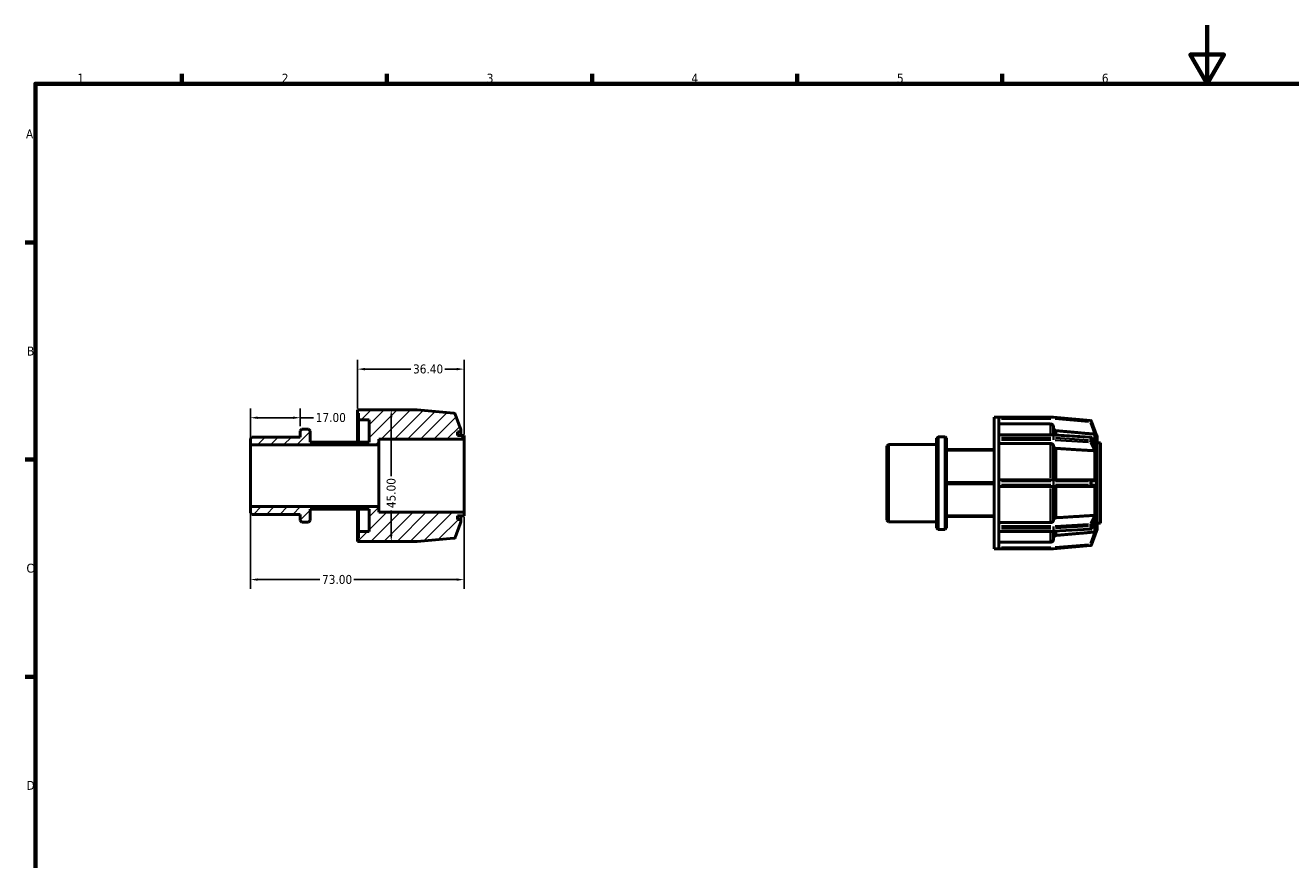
# Model space of a CAD drawing. Header units: millimetres. Extents: x 0 to 898, y 0 to 594.
# Tile 3 of 4: x 17 to 449, y 309 to 594. Entities that reach past the tile are written whole.
import ezdxf

# ---------------------------------------------------------------- set-up
doc = ezdxf.new("R2010")
doc.units = ezdxf.units.MM
for name, color, linetype, lineweight in [('Border (ANSI)', 7, 'Continuous', 70), ('Dimension (ANSI)', 7, 'Continuous', 25), ('Hatch (ANSI)', 7, 'Continuous', 18), ('Visible (ANSI)', 7, 'Continuous', 50), ('Visible Narrow (ANSI)', 7, 'Continuous', 35)]:
    doc.layers.add(name, color=color, linetype=linetype, lineweight=lineweight)
doc.styles.add('Note Text (ANSI)', font='tahoma.ttf')
doc.dimstyles.new('Default - mm (ANSI)', dxfattribs={"dimtxt": 3.048, "dimasz": 2.5, "dimexe": 3.175, "dimexo": 1.6002, "dimgap": 0.8, "dimtad": 0, "dimtoh": 1, "dimrnd": 1e-08, "dimzin": 4, "dimdsep": 46, "dimtxsty": 'Note Text (ANSI)', "dimcen": 0.09, "dimdle": 10, "dimclrd": 256, "dimclre": 256, "dimclrt": 256, "dimadec": 1, "dimazin": 1, "dimtfac": 1, "dimtofl": 0, "dimtmove": 0, "dimatfit": 3, "dimfxl": 1, "dimtolj": 1, "dimtzin": 4, "dimlwd": -1, "dimlwe": -1, "dimarcsym": 0})

# ---------------------------------------------------------------- blocks, each defined once
blk = doc.blocks.new('Borders Default Border')
at = {"layer": 'Border (ANSI)'}
for p, q in [((70.08, 574), (70.08, 577.45)), ((140.17, 574), (140.17, 577.45)), ((210.25, 574), (210.25, 577.45)), ((280.33, 574), (280.33, 577.45)), ((350.42, 574), (350.42, 577.45)), ((20, 519.75), (16.55, 519.75)), ((20, 445.5), (16.55, 445.5)), ((20, 371.25), (16.55, 371.25))]:
    blk.add_line(p, q, dxfattribs=at)
at = {"layer": 'Border (ANSI)', "flags": 128}
for points in [[(420.5, 594), (420.5, 574), (414.73, 584), (426.27, 584), (420.5, 574)], [(20, 20), (20, 574), (821, 574), (821, 20), (20, 20)]]:
    blk.add_lwpolyline(points, dxfattribs=at)
at = {"layer": 'Border (ANSI)', "char_height": 3.05, "attachment_point": 7, "style": 'Note Text (ANSI)'}
for s, insert in [('1', (34.35, 574.4)), ('2', (104.2, 574.4)), ('3', (174.26, 574.34)), ('4', (244.23, 574.4)), ('5', (314.48, 574.34)), ('6', (384.49, 574.34)), ('A', (16.78, 555.35)), ('B', (17.15, 481.1)), ('C', (16.95, 406.8)), ('D', (16.96, 332.6))]:
    blk.add_mtext(s, dxfattribs=dict(at, insert=insert))
blk = doc.blocks.new('*D7')
at = {"layer": 'Defpoints', "color": 0, "transparency": 16777216}
for p in [(110.5, 459.83), (110.5, 455.34), (93.5, 450.58)]:
    blk.add_point(p, dxfattribs=at)
at = {"layer": 'Dimension (ANSI)', "transparency": 16777216}
for p, q in [((93.5, 452.18), (93.5, 463)), ((110.5, 456.94), (110.5, 463)), ((96, 459.83), (108, 459.83)), ((110.5, 459.83), (115.02, 459.83))]:
    blk.add_line(p, q, dxfattribs=at)
for points in [[(96, 460.25), (96, 459.41), (93.5, 459.83)], [(108, 460.25), (108, 459.41), (110.5, 459.83)]]:
    blk.add_solid(points, dxfattribs=at)
at = {"layer": 'Dimension (ANSI)', "transparency": 16777216, "insert": (115.82, 461.42), "char_height": 3.048, "attachment_point": 1, "style": 'Note Text (ANSI)'}
blk.add_mtext('\\A1;17.00', dxfattribs=at)
blk = doc.blocks.new('*D8')
at = {"layer": 'Defpoints', "color": 0, "transparency": 16777216}
for p in [(141.1, 462.5), (141.46, 417.5), (141.62, 417.5)]:
    blk.add_point(p, dxfattribs=at)
at = {"layer": 'Dimension (ANSI)', "transparency": 16777216}
for p, q in [((141.62, 460), (141.62, 439.89)), ((141.62, 420), (141.62, 428.11))]:
    blk.add_line(p, q, dxfattribs=at)
for points in [[(141.21, 460), (142.04, 460), (141.62, 462.5)], [(141.21, 420), (142.04, 420), (141.62, 417.5)]]:
    blk.add_solid(points, dxfattribs=at)
at = {"layer": 'Dimension (ANSI)', "transparency": 16777216, "insert": (140.04, 428.91), "char_height": 3.048, "attachment_point": 1, "rotation": 90, "style": 'Note Text (ANSI)'}
blk.add_mtext('\\A1;45.00', dxfattribs=at)
blk = doc.blocks.new('*D9')
at = {"layer": 'Defpoints', "color": 0, "transparency": 16777216}
for p in [(93.5, 429.42), (166.5, 427.5), (93.5, 404.48)]:
    blk.add_point(p, dxfattribs=at)
at = {"layer": 'Dimension (ANSI)', "transparency": 16777216}
for p, q in [((93.5, 427.82), (93.5, 401.31)), ((166.5, 425.9), (166.5, 401.31)), ((96, 404.48), (117.17, 404.48)), ((164, 404.48), (128.83, 404.48))]:
    blk.add_line(p, q, dxfattribs=at)
for points in [[(96, 404.9), (96, 404.07), (93.5, 404.48)], [(164, 404.9), (164, 404.07), (166.5, 404.48)]]:
    blk.add_solid(points, dxfattribs=at)
at = {"layer": 'Dimension (ANSI)', "transparency": 16777216, "insert": (117.97, 406.07), "char_height": 3.048, "attachment_point": 1, "style": 'Note Text (ANSI)'}
blk.add_mtext('\\A1;73.00', dxfattribs=at)
blk = doc.blocks.new('*D10')
at = {"layer": 'Defpoints', "color": 0, "transparency": 16777216}
for p in [(166.5, 476.44), (130.1, 461.38), (166.5, 452.5)]:
    blk.add_point(p, dxfattribs=at)
at = {"layer": 'Dimension (ANSI)', "transparency": 16777216}
for p, q in [((130.1, 462.98), (130.1, 479.62)), ((132.6, 476.44), (148.27, 476.44)), ((164, 476.44), (159.93, 476.44)), ((166.5, 454.1), (166.5, 479.62))]:
    blk.add_line(p, q, dxfattribs=at)
for points in [[(132.6, 476.86), (132.6, 476.03), (130.1, 476.44)], [(164, 476.86), (164, 476.03), (166.5, 476.44)]]:
    blk.add_solid(points, dxfattribs=at)
at = {"layer": 'Dimension (ANSI)', "transparency": 16777216, "insert": (149.07, 478.03), "char_height": 3.048, "attachment_point": 1, "style": 'Note Text (ANSI)'}
blk.add_mtext('\\A1;36.40', dxfattribs=at)

msp = doc.modelspace()

# ---------------------------------------------------------------- hatches: boundary and pattern name
at = {"layer": 'Hatch (ANSI)'}
h = msp.add_hatch(dxfattribs=at)
h.set_pattern_fill('ANSI31', color=256, scale=25.4, style=0)
h.set_pattern_definition([(45, (0, 0), (-2.245064, 2.245064), [])])
edge = h.paths.add_edge_path()
edge.add_ellipse((150.418, 418), major_axis=(0, -0.5), ratio=1, start_angle=0, end_angle=5)
edge.add_line((150.462, 417.502), (163.051, 418.603))
edge.add_ellipse((163.008, 419.101), major_axis=(0.044, -0.498), ratio=1, start_angle=0, end_angle=65)
edge.add_line((163.478, 418.93), (165.171, 423.583))
edge.add_ellipse((164.405, 424.226), major_axis=(0.766, -0.643), ratio=1, start_angle=0, end_angle=40)
edge.add_line((165.405, 424.226), (165.405, 425))
edge.add_line((165.405, 425), (164.31, 425))
edge.add_line((164.31, 425), (164.31, 426.25))
edge.add_line((164.31, 426.25), (166.5, 426.25))
edge.add_line((166.5, 426.25), (166.5, 427.5))
edge.add_line((166.5, 427.5), (137.38, 427.5))
edge.add_line((137.38, 427.5), (137.38, 429.424))
edge.add_line((137.38, 429.424), (93.5, 429.424))
edge.add_line((93.5, 429.424), (93.5, 427.308))
edge.add_line((93.5, 427.308), (94.029, 426.779))
edge.add_line((94.029, 426.779), (110.5, 426.779))
edge.add_line((110.5, 426.779), (110.5, 424.664))
edge.add_line((110.5, 424.664), (111.029, 424.135))
edge.add_line((111.029, 424.135), (113.371, 424.135))
edge.add_line((113.371, 424.135), (113.9, 424.664))
edge.add_line((113.9, 424.664), (113.9, 428.551))
edge.add_line((113.9, 428.551), (134.115, 428.551))
edge.add_line((134.115, 428.551), (134.115, 420.875))
edge.add_line((134.115, 420.875), (130.465, 420.875))
edge.add_line((130.465, 420.875), (130.465, 418.625))
edge.add_line((130.465, 418.625), (130.1, 418.625))
edge.add_line((130.1, 418.625), (130.1, 417.5))
edge.add_line((130.1, 417.5), (131.779, 417.5))
edge.add_line((131.779, 417.5), (150.418, 417.5))
edge = h.paths.add_edge_path()
edge.add_ellipse((150.418, 462), major_axis=(0.044, 0.498), ratio=1, start_angle=0, end_angle=5)
edge.add_line((150.418, 462.5), (131.779, 462.5))
edge.add_line((131.779, 462.5), (130.1, 462.5))
edge.add_line((130.1, 462.5), (130.1, 461.375))
edge.add_line((130.1, 461.375), (130.465, 461.375))
edge.add_line((130.465, 461.375), (130.465, 459.125))
edge.add_line((130.465, 459.125), (134.115, 459.125))
edge.add_line((134.115, 459.125), (134.115, 451.449))
edge.add_line((134.115, 451.449), (113.9, 451.449))
edge.add_line((113.9, 451.449), (113.9, 455.336))
edge.add_line((113.9, 455.336), (113.371, 455.865))
edge.add_line((113.371, 455.865), (111.029, 455.865))
edge.add_line((111.029, 455.865), (110.5, 455.336))
edge.add_line((110.5, 455.336), (110.5, 453.221))
edge.add_line((110.5, 453.22), (94.029, 453.22))
edge.add_line((94.029, 453.22), (93.5, 452.692))
edge.add_line((93.5, 452.692), (93.5, 450.576))
edge.add_line((93.5, 450.576), (137.38, 450.576))
edge.add_line((137.38, 450.576), (137.38, 452.5))
edge.add_line((137.38, 452.5), (166.5, 452.5))
edge.add_line((166.5, 452.5), (166.5, 453.75))
edge.add_line((166.5, 453.75), (164.31, 453.75))
edge.add_line((164.31, 453.75), (164.31, 455))
edge.add_line((164.31, 455), (165.405, 455))
edge.add_line((165.405, 455), (165.405, 455.774))
edge.add_ellipse((164.405, 455.774), major_axis=(1, 0), ratio=1, start_angle=0, end_angle=40)
edge.add_line((165.171, 456.417), (163.478, 461.07))
edge.add_ellipse((163.008, 460.899), major_axis=(0.47, 0.171), ratio=1, start_angle=0, end_angle=65)
edge.add_line((163.051, 461.397), (150.462, 462.498))

# ---------------------------------------------------------------- linework, layer by layer
at = {"layer": 'Visible (ANSI)'}
for p, q in [((131.779, 462.5), (130.1, 462.5)), ((130.1, 462.5), (130.1, 461.375)), ((130.1, 461.375), (130.465, 461.375)), ((130.1, 451.449), (130.1, 461.375)), ((130.465, 461.375), (130.465, 459.125)), ((130.465, 459.125), (134.115, 459.125)), ((130.465, 451.449), (130.465, 459.125)), ((150.418, 462.5), (131.779, 462.5)), ((134.115, 459.125), (134.115, 451.449)), ((163.051, 461.397), (150.462, 462.498)), ((165.171, 456.417), (163.478, 461.07)), ((347.631, 414.982), (347.631, 459.982)), ((347.631, 459.982), (349.31, 459.982)), ((349.31, 459.97), (349.31, 459.982)), ((367.949, 459.982), (349.31, 459.982)), ((349.31, 453.903), (349.31, 459.97)), ((380.583, 458.879), (367.993, 459.98)), ((382.71, 453.878), (381.009, 458.552)), ((111.029, 455.865), (110.5, 455.336)), ((110.5, 455.336), (110.5, 453.22)), ((113.371, 455.865), (111.029, 455.865)), ((113.9, 455.336), (113.371, 455.865)), ((113.9, 451.449), (113.9, 455.336)), ((164.31, 453.75), (164.31, 455)), ((164.31, 455), (165.405, 455)), ((165.405, 455), (165.405, 455.774)), ((165.405, 453.75), (165.405, 455)), ((366.971, 457.701), (349.31, 457.701)), ((367.971, 456.699), (367.971, 453.98)), ((94.029, 453.22), (93.5, 452.692)), ((93.5, 452.692), (93.5, 450.576)), ((93.5, 450.576), (137.38, 450.576)), ((93.5, 429.424), (93.5, 450.576)), ((110.5, 453.22), (94.029, 453.22)), ((134.115, 451.449), (113.9, 451.449)), ((137.38, 450.576), (137.38, 452.5)), ((137.38, 452.5), (166.5, 452.5)), ((137.38, 429.424), (137.38, 450.576)), ((166.5, 453.75), (164.31, 453.75)), ((166.5, 452.5), (166.5, 453.75)), ((166.5, 427.5), (166.5, 452.5)), ((311.031, 450.174), (311.56, 450.703)), ((311.031, 424.791), (311.031, 450.174)), ((311.56, 450.703), (311.56, 424.262)), ((311.56, 450.703), (328.031, 450.703)), ((328.031, 452.818), (328.56, 453.347)), ((328.031, 422.147), (328.031, 452.818)), ((328.56, 453.347), (328.56, 421.618)), ((328.56, 453.347), (330.902, 453.347)), ((330.902, 421.618), (330.902, 453.347)), ((331.431, 452.818), (330.902, 453.347)), ((331.431, 452.818), (331.431, 422.147)), ((349.31, 453.981), (367.949, 453.981)), ((349.31, 453.834), (349.31, 453.903)), ((349.31, 453.392), (349.31, 453.834)), ((349.31, 452.95), (349.31, 453.392)), ((349.31, 452.865), (349.31, 452.95)), ((349.31, 438.216), (349.31, 452.865)), ((366.971, 450.984), (349.31, 450.984)), ((367.971, 450.275), (367.971, 438.607)), ((367.98, 453.98), (380.57, 453.201)), ((380.984, 452.931), (382.665, 449.663)), ((382.936, 453.257), (382.935, 453.259)), ((382.935, 453.257), (382.936, 453.257)), ((382.936, 453.257), (382.936, 449.432)), ((382.936, 451.232), (384.031, 451.232)), ((384.031, 423.732), (384.031, 451.232)), ((347.631, 448.932), (331.431, 448.932)), ((331.431, 448.703), (347.631, 448.703)), ((382.935, 449.434), (382.936, 449.432)), ((382.936, 447.841), (382.935, 447.843)), ((382.935, 447.841), (382.936, 447.841)), ((382.936, 449.432), (382.936, 448.637)), ((382.936, 448.637), (382.936, 447.841)), ((382.936, 447.841), (382.936, 438.607)), ((347.631, 437.711), (331.431, 437.711)), ((331.431, 437.253), (347.631, 437.253)), ((367.949, 438.607), (349.31, 438.607)), ((349.31, 438.107), (349.31, 438.216)), ((349.31, 437.482), (349.31, 438.107)), ((349.31, 436.857), (349.31, 437.482)), ((349.31, 436.749), (349.31, 436.857)), ((380.539, 438.607), (367.949, 438.607)), ((382.057, 438.607), (380.539, 438.607)), ((382.935, 438.607), (382.936, 438.607)), ((382.936, 438.607), (382.936, 437.482)), ((382.936, 437.482), (382.936, 436.357)), ((349.31, 422.1), (349.31, 436.749)), ((349.31, 436.357), (367.949, 436.357)), ((367.949, 436.357), (380.539, 436.357)), ((367.971, 436.357), (367.971, 424.689)), ((380.539, 436.357), (382.057, 436.357)), ((382.936, 436.357), (382.935, 436.357)), ((382.936, 436.357), (382.936, 427.124)), ((137.38, 429.424), (93.5, 429.424)), ((93.5, 429.424), (93.5, 427.308)), ((113.9, 424.664), (113.9, 428.551)), ((113.9, 428.551), (134.115, 428.551)), ((130.1, 418.625), (130.1, 428.551)), ((130.465, 420.875), (130.465, 428.551)), ((134.115, 428.551), (134.115, 420.875)), ((137.38, 427.5), (137.38, 429.424)), ((93.5, 427.308), (94.029, 426.779)), ((94.029, 426.779), (110.5, 426.779)), ((110.5, 426.779), (110.5, 424.664)), ((110.5, 424.664), (111.029, 424.135)), ((111.029, 424.135), (113.371, 424.135)), ((113.371, 424.135), (113.9, 424.664)), ((166.5, 427.5), (137.38, 427.5)), ((164.31, 425), (164.31, 426.25)), ((164.31, 426.25), (166.5, 426.25)), ((165.405, 425), (164.31, 425)), ((165.405, 425), (165.405, 426.25)), ((165.405, 424.226), (165.405, 425)), ((166.5, 426.25), (166.5, 427.5)), ((311.031, 424.791), (311.56, 424.262)), ((311.56, 424.262), (328.031, 424.262)), ((347.631, 426.262), (331.431, 426.262)), ((331.431, 426.033), (347.631, 426.033)), ((349.31, 423.981), (366.971, 423.981)), ((382.665, 425.301), (380.984, 422.034)), ((382.935, 427.122), (382.936, 427.124)), ((382.936, 427.124), (382.935, 427.124)), ((382.936, 425.533), (382.935, 425.531)), ((382.936, 427.124), (382.936, 426.328)), ((382.936, 426.328), (382.936, 425.533)), ((382.936, 425.533), (382.936, 421.708)), ((134.115, 420.875), (130.465, 420.875)), ((130.465, 420.875), (130.465, 418.625)), ((163.478, 418.93), (165.171, 423.583)), ((328.031, 422.147), (328.56, 421.618)), ((328.56, 421.618), (330.902, 421.618)), ((331.431, 422.147), (330.902, 421.618)), ((349.31, 422.014), (349.31, 422.1)), ((349.31, 421.572), (349.31, 422.014)), ((349.31, 421.13), (349.31, 421.572)), ((349.31, 421.062), (349.31, 421.13)), ((349.31, 414.994), (349.31, 421.062)), ((367.949, 420.984), (349.31, 420.984)), ((367.971, 420.985), (367.971, 418.265)), ((380.57, 421.764), (367.98, 420.985)), ((381.009, 416.413), (382.71, 421.086)), ((382.935, 421.705), (382.936, 421.708)), ((382.936, 421.708), (382.935, 421.708)), ((382.936, 423.732), (384.031, 423.732)), ((130.465, 418.625), (130.1, 418.625)), ((130.1, 418.625), (130.1, 417.5)), ((130.1, 417.5), (131.779, 417.5)), ((131.779, 417.5), (150.418, 417.5)), ((150.462, 417.502), (163.051, 418.603)), ((349.31, 417.264), (366.971, 417.264)), ((367.993, 414.984), (380.583, 416.086)), ((347.631, 414.982), (349.31, 414.982)), ((349.31, 414.982), (349.31, 414.994)), ((349.31, 414.982), (367.949, 414.982))]:
    msp.add_line(p, q, dxfattribs=at)
for centre, radius, start, end in [((150.418, 462), 0.5, 85, 90), ((163.008, 460.899), 0.5, 20, 85), ((367.949, 459.482), 0.5, 85, 90), ((380.539, 458.381), 0.5, 20, 85), ((164.405, 455.774), 1, 0, 40), ((367.949, 453.481), 0.5, 86.45998, 90), ((380.539, 452.702), 0.5, 27.23631, 86.45998), ((381.936, 453.257), 1, 0, 40), ((164.405, 424.226), 1, 320, 0), ((367.949, 421.484), 0.5, 270, 273.54002), ((380.539, 422.263), 0.5, 273.54002, 332.76369), ((381.936, 421.708), 1, 320, 0), ((150.418, 418), 0.5, 270, 275), ((163.008, 419.101), 0.5, 275, 340), ((380.539, 416.584), 0.5, 275, 340), ((367.949, 415.482), 0.5, 270, 275)]:
    msp.add_arc(centre, radius, start, end, dxfattribs=at)
for points, knots in [([(367.971, 456.699), (367.971, 456.823), (367.942, 456.969), (367.848, 457.197), (367.765, 457.321), (367.591, 457.495), (367.468, 457.578), (367.24, 457.672), (367.095, 457.701), (366.971, 457.701)], [-0.1482177, -0.1482177, -0.1482177, -0.1482177, -0.11111154, -0.11111154, -0.07403969, -0.07403969, -0.03700521, -0.03700521, 0, 0, 0, 0]), ([(368.884, 455.367), (368.783, 455.376), (368.677, 455.403), (368.475, 455.487), (368.352, 455.569), (368.177, 455.744), (368.095, 455.867), (368, 456.096), (367.971, 456.241), (367.971, 456.365)], [0.30488866, 0.30488866, 0.30488866, 0.30488866, 0.33345719, 0.33345719, 0.37049592, 0.37049592, 0.40757713, 0.40757713, 0.44468953, 0.44468953, 0.44468953, 0.44468953]), ([(382.71, 453.878), (382.71, 453.878), (382.71, 453.878), (382.708, 453.879), (382.704, 453.883), (382.682, 453.906), (382.662, 453.926), (382.6, 453.984), (382.538, 454.035), (382.389, 454.119), (382.313, 454.152), (382.196, 454.186), (382.16, 454.195), (382.102, 454.206), (382.079, 454.209), (382.057, 454.212)], [-0.20338213, -0.20338213, -0.20338213, -0.20338213, -0.19936272, -0.19936272, -0.18743805, -0.18743805, -0.17076574, -0.17076574, -0.13834659, -0.13834659, -0.11192865, -0.11192865, -0.10071556, -0.10071556, -0.09390567, -0.09390567, -0.09390567, -0.09390567]), ([(367.971, 450.275), (367.971, 450.363), (367.942, 450.466), (367.848, 450.627), (367.765, 450.715), (367.591, 450.838), (367.468, 450.896), (367.24, 450.963), (367.095, 450.984), (366.971, 450.984)], [-0.1482177, -0.1482177, -0.1482177, -0.1482177, -0.11111154, -0.11111154, -0.07403969, -0.07403969, -0.03700521, -0.03700521, 0, 0, 0, 0]), ([(368.884, 449.333), (368.783, 449.34), (368.677, 449.359), (368.475, 449.418), (368.352, 449.476), (368.177, 449.6), (368.095, 449.687), (368, 449.849), (367.971, 449.952), (367.971, 450.039)], [0.30488866, 0.30488866, 0.30488866, 0.30488866, 0.33345719, 0.33345719, 0.37049592, 0.37049592, 0.40757713, 0.40757713, 0.44468953, 0.44468953, 0.44468953, 0.44468953]), ([(382.71, 448.634), (382.71, 448.631), (382.71, 448.628), (382.71, 448.616), (382.708, 448.607), (382.702, 448.585), (382.695, 448.575), (382.664, 448.544), (382.626, 448.532), (382.517, 448.515), (382.439, 448.51), (382.275, 448.507), (382.202, 448.507), (382.103, 448.513), (382.08, 448.514), (382.057, 448.516)], [-0.12459909, -0.12459909, -0.12459909, -0.12459909, -0.12276818, -0.12276818, -0.11643542, -0.11643542, -0.1052759, -0.1052759, -0.07605201, -0.07605201, -0.04252014, -0.04252014, -0.01921017, -0.01921017, -0.01220257, -0.01220257, -0.01220257, -0.01220257]), ([(382.665, 449.663), (382.677, 449.641), (382.687, 449.619), (382.7, 449.582), (382.705, 449.565), (382.709, 449.539), (382.71, 449.529), (382.71, 449.52), (382.71, 449.519), (382.71, 449.518)], [-0.149627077, -0.149627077, -0.149627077, -0.149627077, -0.138928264, -0.138928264, -0.129823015, -0.129823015, -0.123899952, -0.123899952, -0.123304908, -0.123304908, -0.123304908, -0.123304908]), ([(382.71, 449.518), (382.705, 449.377), (382.702, 449.233), (382.702, 449.091), (382.702, 448.949), (382.705, 448.796), (382.71, 448.634)], [-0.06015286, -0.06015286, -0.06015286, -0.06015286, 0, 0, 0, 0.06015286, 0.06015286, 0.06015286, 0.06015286]), ([(382.057, 438.607), (382.059, 438.607), (382.062, 438.607), (382.09, 438.607), (382.116, 438.605), (382.184, 438.596), (382.224, 438.587), (382.363, 438.543), (382.451, 438.492), (382.582, 438.385), (382.628, 438.332), (382.674, 438.255), (382.689, 438.225), (382.704, 438.173), (382.708, 438.151), (382.71, 438.121), (382.71, 438.114), (382.71, 438.107)], [-0.13529209, -0.13529209, -0.13529209, -0.13529209, -0.13444499, -0.13444499, -0.12616114, -0.12616114, -0.11248089, -0.11248089, -0.07776781, -0.07776781, -0.04816603, -0.04816603, -0.03316354, -0.03316354, -0.0230269, -0.0230269, -0.01997231, -0.01997231, -0.01997231, -0.01997231]), ([(382.71, 436.857), (382.71, 436.85), (382.71, 436.842), (382.708, 436.811), (382.704, 436.786), (382.682, 436.722), (382.662, 436.687), (382.6, 436.598), (382.538, 436.536), (382.389, 436.438), (382.313, 436.403), (382.196, 436.372), (382.16, 436.365), (382.102, 436.359), (382.079, 436.357), (382.057, 436.357)], [-0.20338213, -0.20338213, -0.20338213, -0.20338213, -0.19936272, -0.19936272, -0.18743805, -0.18743805, -0.17076574, -0.17076574, -0.13834659, -0.13834659, -0.11192865, -0.11192865, -0.10071556, -0.10071556, -0.09390567, -0.09390567, -0.09390567, -0.09390567]), ([(382.71, 438.107), (382.705, 437.894), (382.702, 437.683), (382.702, 437.482), (382.702, 437.282), (382.705, 437.071), (382.71, 436.857)], [0.87813652, 0.87813652, 0.87813652, 0.87813652, 0.93828938, 0.93828938, 0.93828938, 0.99844225, 0.99844225, 0.99844225, 0.99844225]), ([(366.971, 423.981), (367.095, 423.981), (367.24, 424.001), (367.468, 424.068), (367.591, 424.127), (367.765, 424.25), (367.848, 424.337), (367.942, 424.499), (367.971, 424.602), (367.971, 424.689)], [0, 0, 0, 0, 0.03700521, 0.03700521, 0.07403969, 0.07403969, 0.11111154, 0.11111154, 0.1482177, 0.1482177, 0.1482177, 0.1482177]), ([(367.971, 424.926), (367.971, 425.013), (368, 425.116), (368.095, 425.278), (368.177, 425.365), (368.352, 425.489), (368.475, 425.547), (368.677, 425.606), (368.783, 425.625), (368.884, 425.631)], [0.14822194, 0.14822194, 0.14822194, 0.14822194, 0.18533433, 0.18533433, 0.22241555, 0.22241555, 0.25945428, 0.25945428, 0.28802281, 0.28802281, 0.28802281, 0.28802281]), ([(382.057, 426.448), (382.107, 426.453), (382.157, 426.455), (382.299, 426.459), (382.385, 426.457), (382.532, 426.448), (382.588, 426.441), (382.656, 426.421), (382.679, 426.409), (382.7, 426.382), (382.705, 426.372), (382.709, 426.352), (382.71, 426.343), (382.71, 426.333), (382.71, 426.332), (382.71, 426.331)], [-0.23505551, -0.23505551, -0.23505551, -0.23505551, -0.21941959, -0.21941959, -0.18918004, -0.18918004, -0.15986978, -0.15986978, -0.13892826, -0.13892826, -0.12982301, -0.12982301, -0.12389995, -0.12389995, -0.12330491, -0.12330491, -0.12330491, -0.12330491]), ([(382.71, 425.447), (382.71, 425.444), (382.71, 425.441), (382.71, 425.429), (382.708, 425.419), (382.702, 425.389), (382.695, 425.368), (382.681, 425.332), (382.674, 425.317), (382.665, 425.301)], [-0.124599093, -0.124599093, -0.124599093, -0.124599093, -0.122768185, -0.122768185, -0.116435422, -0.116435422, -0.105275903, -0.105275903, -0.097470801, -0.097470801, -0.097470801, -0.097470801]), ([(382.71, 426.331), (382.705, 426.169), (382.702, 426.015), (382.702, 425.874), (382.702, 425.732), (382.705, 425.587), (382.71, 425.447)], [-0.06015286, -0.06015286, -0.06015286, -0.06015286, 0, 0, 0, 0.06015286, 0.06015286, 0.06015286, 0.06015286]), ([(367.971, 418.599), (367.971, 418.723), (368, 418.869), (368.095, 419.097), (368.177, 419.221), (368.352, 419.395), (368.475, 419.478), (368.677, 419.562), (368.783, 419.589), (368.884, 419.598)], [0.14822194, 0.14822194, 0.14822194, 0.14822194, 0.18533433, 0.18533433, 0.22241555, 0.22241555, 0.25945428, 0.25945428, 0.28802281, 0.28802281, 0.28802281, 0.28802281]), ([(382.057, 420.753), (382.059, 420.753), (382.062, 420.754), (382.09, 420.757), (382.116, 420.762), (382.184, 420.775), (382.224, 420.786), (382.363, 420.831), (382.451, 420.877), (382.582, 420.965), (382.628, 421.006), (382.674, 421.051), (382.689, 421.066), (382.704, 421.082), (382.708, 421.086), (382.71, 421.087), (382.71, 421.087), (382.71, 421.086)], [-0.13529209, -0.13529209, -0.13529209, -0.13529209, -0.13444499, -0.13444499, -0.12616114, -0.12616114, -0.11248089, -0.11248089, -0.07776781, -0.07776781, -0.04816603, -0.04816603, -0.03316354, -0.03316354, -0.0230269, -0.0230269, -0.01997231, -0.01997231, -0.01997231, -0.01997231]), ([(366.971, 417.264), (367.095, 417.264), (367.24, 417.293), (367.468, 417.387), (367.591, 417.469), (367.765, 417.644), (367.848, 417.767), (367.942, 417.996), (367.971, 418.142), (367.971, 418.265)], [0, 0, 0, 0, 0.03700521, 0.03700521, 0.07403969, 0.07403969, 0.11111154, 0.11111154, 0.1482177, 0.1482177, 0.1482177, 0.1482177])]:
    msp.add_open_spline(points, degree=3, knots=knots, dxfattribs=at)
for points, weights in [([(382.023, 454.215), (375.672, 454.772), (368.884, 455.367)], [1, 1.00055180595, 1]), ([(382.023, 448.519), (375.672, 448.913), (368.884, 449.333)], [1, 1.00055180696, 1]), ([(368.884, 425.631), (375.672, 426.052), (382.023, 426.446)], [1, 1.00055180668, 1]), ([(368.884, 419.598), (375.672, 420.193), (382.023, 420.75)], [1, 1.00055180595, 1])]:
    msp.add_rational_spline(points, weights, degree=2, dxfattribs=at)
for points in [[(382.057, 454.212), (382.045, 454.213), (382.034, 454.214), (382.023, 454.215)], [(382.935, 453.257), (382.935, 453.258), (382.935, 453.258), (382.935, 453.259)], [(382.057, 448.516), (382.045, 448.517), (382.034, 448.518), (382.023, 448.519)], [(382.936, 448.637), (382.936, 448.888), (382.937, 449.16), (382.935, 449.434)], [(382.935, 447.843), (382.937, 448.111), (382.936, 448.385), (382.936, 448.637)], [(382.935, 447.841), (382.935, 447.842), (382.935, 447.842), (382.935, 447.843)], [(382.936, 437.482), (382.936, 437.837), (382.937, 438.224), (382.935, 438.607)], [(382.935, 436.357), (382.937, 436.74), (382.936, 437.127), (382.936, 437.482)], [(382.023, 426.446), (382.034, 426.447), (382.045, 426.447), (382.057, 426.448)], [(382.935, 427.122), (382.935, 427.122), (382.935, 427.123), (382.935, 427.124)], [(382.936, 426.328), (382.936, 426.579), (382.937, 426.854), (382.935, 427.122)], [(382.935, 425.531), (382.937, 425.804), (382.936, 426.077), (382.936, 426.328)], [(382.023, 420.75), (382.034, 420.75), (382.045, 420.752), (382.057, 420.753)], [(382.935, 421.705), (382.935, 421.706), (382.935, 421.707), (382.935, 421.708)]]:
    msp.add_open_spline(points, degree=3, dxfattribs=at)
at = {"layer": 'Visible Narrow (ANSI)'}
for p, q in [((350.242, 459.482), (367.017, 459.482)), ((367.949, 459.522), (367.949, 459.981)), ((367.993, 459.979), (367.953, 459.521)), ((368.579, 459.427), (379.91, 458.436)), ((380.543, 458.42), (380.583, 458.877)), ((381.007, 458.551), (380.576, 458.394)), ((366.971, 454.305), (366.971, 457.661)), ((368.884, 455.345), (368.884, 454.045)), ((380.615, 458.172), (381.981, 454.42)), ((382.023, 451.194), (382.023, 454.176)), ((350.242, 453.834), (367.017, 453.834)), ((367.017, 452.95), (350.242, 452.95)), ((350.242, 452.243), (367.017, 452.243)), ((366.971, 439.288), (366.971, 450.467)), ((367.949, 453.848), (367.949, 453.98)), ((367.949, 453.79), (367.949, 452.994)), ((367.949, 452.272), (367.949, 452.921)), ((367.993, 452.993), (367.993, 453.789)), ((368.579, 452.204), (379.91, 451.503)), ((368.622, 453.794), (379.953, 453.093)), ((379.953, 452.209), (368.622, 452.91)), ((380.583, 453.01), (380.583, 452.214)), ((380.615, 451.317), (381.981, 448.664)), ((381.009, 451.983), (381.009, 452.778)), ((381.094, 452.657), (382.625, 449.683)), ((382.625, 448.799), (381.094, 451.774)), ((368.884, 448.883), (368.884, 439.197)), ((382.023, 439.151), (382.023, 448.102)), ((350.242, 438.107), (367.017, 438.107)), ((367.017, 436.857), (350.242, 436.857)), ((367.949, 438.147), (367.949, 438.606)), ((367.949, 438.045), (367.949, 436.92)), ((367.949, 436.359), (367.949, 436.818)), ((367.991, 438.107), (367.952, 438.107)), ((367.952, 436.857), (367.991, 436.857)), ((367.993, 436.92), (367.993, 438.045)), ((368.622, 438.107), (379.953, 438.107)), ((379.953, 436.857), (368.622, 436.857)), ((380.583, 438.045), (380.583, 436.92)), ((380.998, 438.107), (380.611, 438.107)), ((380.611, 436.857), (380.998, 436.857)), ((381.009, 436.92), (381.009, 438.045)), ((381.094, 438.107), (382.625, 438.107)), ((382.625, 436.857), (381.094, 436.857)), ((366.971, 424.497), (366.971, 435.676)), ((368.884, 435.768), (368.884, 426.081)), ((382.023, 426.863), (382.023, 435.813)), ((381.981, 426.301), (380.615, 423.648)), ((381.094, 423.191), (382.625, 426.165)), ((382.625, 425.281), (381.094, 422.307)), ((367.017, 422.721), (350.242, 422.721)), ((350.242, 422.014), (367.017, 422.014)), ((367.017, 421.13), (350.242, 421.13)), ((366.971, 417.303), (366.971, 420.66)), ((367.949, 422.043), (367.949, 422.693)), ((367.949, 421.97), (367.949, 421.175)), ((367.949, 420.984), (367.949, 421.117)), ((367.993, 421.176), (367.993, 421.972)), ((379.91, 423.461), (368.579, 422.76)), ((368.622, 422.055), (379.953, 422.756)), ((379.953, 421.872), (368.622, 421.171)), ((368.884, 420.92), (368.884, 419.62)), ((380.583, 422.75), (380.583, 421.955)), ((381.981, 420.545), (380.615, 416.792)), ((381.009, 422.186), (381.009, 422.982)), ((382.023, 420.789), (382.023, 423.771)), ((367.017, 415.482), (350.242, 415.482)), ((367.949, 414.984), (367.949, 415.443)), ((367.953, 415.443), (367.993, 414.986)), ((379.91, 416.529), (368.579, 415.537)), ((380.583, 416.087), (380.543, 416.545)), ((380.576, 416.57), (381.007, 416.413))]:
    msp.add_line(p, q, dxfattribs=at)
for centre, major_axis, ratio, start_param, end_param in [((367.949, 453.481), (0.5, 0), 0.7071068, 1.4878932, 1.566433), ((367.949, 452.597), (-0.5, 0), 0.7071068, 4.6294858, 4.7080257), ((367.949, 452.597), (0.031, 0.499), 0.0616284, 4.0074369, 5.4211536), ((367.949, 453.481), (0.031, 0.499), 0.0616284, 5.538868, 6.2440107), ((380.539, 451.818), (-0.031, -0.499), 0.0616284, 0.8658443, 2.2795609), ((380.539, 452.702), (0.031, 0.499), 0.0616284, 5.538868, 6.2440107), ((380.539, 451.818), (0.445, 0.229), 0.664463, 4.4613806, 5.8750973), ((380.539, 452.702), (0.5, 0), 0.7071068, 0.4057891, 1.4268067), ((380.539, 451.818), (0.5, 0), 0.7071068, 0.4057891, 1.4268067), ((380.539, 452.702), (0.445, 0.229), 0.664463, 5.9701145, 6.2667079), ((367.949, 438.107), (0, 0.5), 0.0871557, 4.7909288, 6.2046455), ((367.949, 436.857), (0, -0.5), 0.0871557, 0.0785398, 1.4922565), ((380.539, 438.107), (0, 0.5), 0.0871557, 4.7909288, 6.2046455), ((380.539, 436.857), (0, -0.5), 0.0871557, 0.0785398, 1.4922565), ((380.539, 438.107), (0, 0.5), 0.9396926, 4.7909288, 6.2046455), ((380.539, 436.857), (0, -0.5), 0.9396926, 0.0785398, 1.4922565), ((367.949, 422.368), (0.5, 0), 0.7071068, 4.7167523, 4.7952921), ((367.949, 421.484), (-0.5, 0), 0.7071068, 1.5751596, 1.6536995), ((367.949, 422.368), (-0.031, 0.499), 0.0616284, 4.0036244, 5.4173411), ((367.949, 421.484), (0.031, -0.499), 0.0616284, 0.0391746, 0.7443173), ((380.539, 423.147), (0.031, -0.499), 0.0616284, 0.8620317, 2.2757484), ((380.539, 422.263), (0.031, -0.499), 0.0616284, 0.0391746, 0.7443173), ((380.539, 423.147), (0.445, -0.229), 0.664463, 0.408088, 1.8218047), ((380.539, 423.147), (0.5, 0), 0.7071068, 4.8563786, 5.8773963), ((380.539, 422.263), (0.5, 0), 0.7071068, 4.8563786, 5.8773963), ((380.539, 422.263), (0.445, -0.229), 0.664463, 0.0164774, 0.3130708)]:
    msp.add_ellipse(centre, major_axis=major_axis, ratio=ratio, start_param=start_param, end_param=end_param, dxfattribs=at)

# ---------------------------------------------------------------- block references
msp.add_blockref('Borders Default Border', (0, 0))

# ---------------------------------------------------------------- dimensions: what is measured, and where the dimension line sits
at = {"layer": 'Dimension (ANSI)'}
for base, p1, p2, angle, override, picture, middle in [((166.5, 476.445), (130.1, 461.375), (166.5, 452.5), 180, {"dimtoh": 0, "dimdec": 2, "dimtp": 0, "dimtm": 0, "dimtdec": 2, "dimatfit": 1}, '*D10', (154.1, 476.445)), ((110.5, 459.83), (93.5, 450.576), (110.5, 455.336), 180, {"dimtoh": 0, "dimdec": 2, "dimtp": 0, "dimtm": 0, "dimtdec": 2, "dimatfit": 2}, '*D7', (120.714, 459.83)), ((141.625, 417.5), (141.099, 462.5), (141.464, 417.5), 270, {"dimtoh": 0, "dimdec": 2, "dimse1": 1, "dimse2": 1, "dimtp": 0, "dimtm": 0, "dimtdec": 2, "dimatfit": 1}, '*D8', (141.625, 434)), ((93.5, 404.482), (166.5, 427.5), (93.5, 429.424), 180, {"dimtoh": 0, "dimdec": 2, "dimtp": 0, "dimtm": 0, "dimtdec": 2, "dimatfit": 1}, '*D9', (123, 404.482))]:
    dim = msp.add_linear_dim(base=base, p1=p1, p2=p2, angle=angle, dimstyle='Default - mm (ANSI)', override=override, dxfattribs=at)
    dim.commit()
    dim.dimension.update_dxf_attribs({"geometry": picture, "text_midpoint": middle, "dimtype": 160})

doc.saveas('drawing.dxf')
